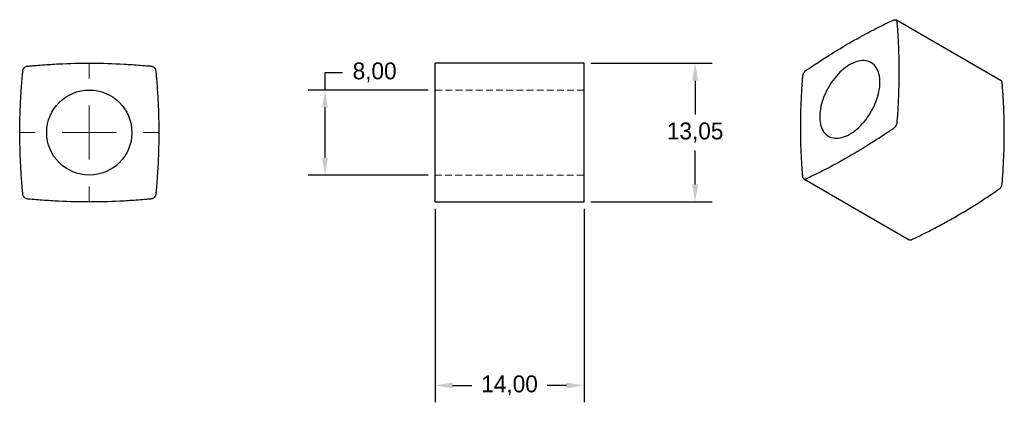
# Model space of a CAD drawing. Header units: millimetres. Extents: x 28 to 213, y 111 to 183.
import ezdxf

# ---------------------------------------------------------------- set-up
doc = ezdxf.new("R2010")
doc.units = ezdxf.units.MM
doc.header["$PDSIZE"] = -1
doc.linetypes.add('HIDDEN', pattern=[1.905, 1.27, -0.635])
doc.dimstyles.new('ISO-25', dxfattribs={"dimtxt": 2.5, "dimasz": 2.5, "dimexe": 1.25, "dimexo": 0.625, "dimtad": 1, "dimtxsty": 'Standard', "dimcen": 2.5, "dimadec": 0, "dimazin": 0, "dimtfac": 1, "dimtmove": 0, "dimatfit": 3, "dimfxl": 0, "dimarcsym": 0})

# ---------------------------------------------------------------- blocks, each defined once
blk = doc.blocks.new('SW_CENTERMARKSYMBOL_0')
at = {"color": 0, "linetype": 'Continuous', "lineweight": 18}
for p, q in [((0, 10.16), (0, 13.08)), ((0, 0), (0, 5.08)), ((-10.16, 0), (-13.08, 0)), ((0, 0), (-5.08, 0)), ((0, 0), (0, -5.08)), ((0, 0), (5.08, 0)), ((10.16, 0), (13.08, 0)), ((0, -10.16), (0, -13.08))]:
    blk.add_line(p, q, dxfattribs=at)
blk = doc.blocks.new('*D2')
at = {"color": 0, "lineweight": -2}
for p, q in [((85.29, 173.22), (88.59, 173.22)), ((85.29, 169.91), (85.29, 173.22)), ((104.69, 169.91), (82.11, 169.91)), ((85.29, 157.22), (85.29, 166.61)), ((104.69, 153.91), (82.11, 153.91))]:
    blk.add_line(p, q, dxfattribs=at)
at = {"color": 0}
for points in [[(85.84, 166.61), (84.74, 166.61), (85.29, 169.91)], [(84.74, 157.22), (85.84, 157.22), (85.29, 153.91)]]:
    blk.add_solid(points, dxfattribs=at)
at = {"layer": 'Defpoints', "color": 0}
for p in [(85.29, 169.91), (105.96, 169.91), (105.96, 153.91)]:
    blk.add_point(p, dxfattribs=at)
at = {"color": 0, "insert": (94.61, 173.22), "char_height": 3.175, "attachment_point": 5}
blk.add_mtext('8,00', dxfattribs=at)
blk = doc.blocks.new('*D3')
at = {"color": 0, "lineweight": -2}
for p, q in [((105.96, 147.59), (105.96, 111.18)), ((133.96, 147.59), (133.96, 111.18)), ((109.26, 114.35), (112.88, 114.35)), ((130.66, 114.35), (127.04, 114.35))]:
    blk.add_line(p, q, dxfattribs=at)
at = {"color": 0}
for points in [[(109.26, 114.9), (109.26, 113.8), (105.96, 114.35)], [(130.66, 113.8), (130.66, 114.9), (133.96, 114.35)]]:
    blk.add_solid(points, dxfattribs=at)
at = {"layer": 'Defpoints', "color": 0}
for p in [(105.96, 148.86), (133.96, 148.86), (105.96, 114.35)]:
    blk.add_point(p, dxfattribs=at)
at = {"color": 0, "insert": (119.96, 114.35), "char_height": 3.175, "attachment_point": 5}
blk.add_mtext('14,00', dxfattribs=at)
blk = doc.blocks.new('*D4')
at = {"color": 0, "lineweight": -2}
for p, q in [((135.23, 174.97), (158.01, 174.97)), ((154.83, 171.67), (154.83, 165.29)), ((154.83, 152.17), (154.83, 158.54)), ((135.23, 148.87), (158.01, 148.87))]:
    blk.add_line(p, q, dxfattribs=at)
at = {"color": 0}
for points in [[(155.38, 171.67), (154.28, 171.67), (154.83, 174.97)], [(154.28, 152.17), (155.38, 152.17), (154.83, 148.87)]]:
    blk.add_solid(points, dxfattribs=at)
at = {"layer": 'Defpoints', "color": 0}
for p in [(133.96, 174.97), (154.83, 174.97), (133.96, 148.87)]:
    blk.add_point(p, dxfattribs=at)
at = {"color": 0, "insert": (154.83, 161.92), "char_height": 3.175, "attachment_point": 5}
blk.add_mtext('13,05', dxfattribs=at)

msp = doc.modelspace()

# ---------------------------------------------------------------- linework, layer by layer
at = {"color": 7, "linetype": 'Continuous', "lineweight": 25}
for p, q in [((212.324, 171.663), (192.525, 183.093)), ((133.96, 174.967), (105.96, 174.967)), ((175.262, 153.192), (195.061, 141.762)), ((105.96, 148.863), (133.96, 148.863))]:
    msp.add_line(p, q, dxfattribs=at)
at = {"color": 7, "linetype": 'HIDDEN', "lineweight": 18}
for p, q in [((133.96, 169.915), (105.96, 169.915)), ((105.96, 153.915), (133.96, 153.915))]:
    msp.add_line(p, q, dxfattribs=at)
at = {"color": 7, "linetype": 'Continuous', "lineweight": 25, "flags": 128}
msp.add_lwpolyline([(189.55, 171.408), (189.539, 171.816), (189.505, 172.209), (189.448, 172.585), (189.369, 172.944), (189.268, 173.283), (189.145, 173.602), (189.001, 173.899), (188.837, 174.172), (188.652, 174.421), (188.449, 174.645), (188.227, 174.843), (187.988, 175.014), (187.732, 175.157), (187.461, 175.272), (187.175, 175.358), (186.876, 175.415), (186.565, 175.443), (186.244, 175.441), (185.912, 175.41), (185.573, 175.35), (185.227, 175.261), (184.876, 175.143), (184.521, 174.997), (184.163, 174.823), (183.804, 174.622), (183.445, 174.396), (183.089, 174.144), (182.735, 173.868), (182.386, 173.568), (182.043, 173.248), (181.708, 172.906), (181.382, 172.545), (181.065, 172.167), (180.76, 171.772), (180.468, 171.363), (180.189, 170.941), (179.925, 170.507), (179.678, 170.064), (179.447, 169.614), (179.234, 169.157), (179.04, 168.696), (178.866, 168.233), (178.711, 167.77), (178.578, 167.308), (178.466, 166.85), (178.376, 166.396), (178.308, 165.95), (178.262, 165.513), (178.24, 165.086), (178.24, 164.671), (178.262, 164.271), (178.308, 163.886), (178.376, 163.518), (178.466, 163.169), (178.578, 162.84), (178.711, 162.532), (178.866, 162.247), (179.04, 161.985), (179.234, 161.748), (179.447, 161.538), (179.678, 161.353), (179.925, 161.196), (180.189, 161.067), (180.468, 160.967), (180.76, 160.895), (181.065, 160.853), (181.382, 160.839), (181.708, 160.856), (182.043, 160.901), (182.386, 160.976), (182.735, 161.08), (183.089, 161.212), (183.445, 161.372), (183.804, 161.559), (184.163, 161.773), (184.521, 162.012), (184.876, 162.277), (185.227, 162.564), (185.573, 162.874), (185.912, 163.206), (186.244, 163.557), (186.565, 163.927), (186.876, 164.314), (187.175, 164.716), (187.461, 165.132), (187.732, 165.56), (187.988, 165.998), (188.227, 166.445), (188.449, 166.899), (188.652, 167.358), (188.837, 167.82), (189.001, 168.284), (189.145, 168.746), (189.268, 169.207), (189.369, 169.663), (189.448, 170.113), (189.505, 170.555), (189.539, 170.987), (189.55, 171.408)], dxfattribs=at)
at = {"color": 7, "linetype": 'Continuous', "lineweight": 25}
msp.add_circle((40.999, 161.915), 8, dxfattribs=at)
for points, knots in [([(175.491, 173.437), (175.408, 173.348), (175.328, 173.241), (175.195, 173.011), (175.143, 172.888), (175.091, 172.714), (175.073, 172.654), (175.064, 172.545), (175.06, 172.49), (175.047, 172.327), (175.038, 172.218), (174.996, 171.674), (174.965, 171.24), (174.878, 169.94), (174.829, 169.077), (174.711, 166.503), (174.669, 164.805), (174.66, 161.451), (174.693, 159.795), (174.797, 157.348), (174.863, 156.134), (174.95, 154.935), (174.997, 154.337), (175.013, 154.139), (175.038, 153.841), (175.047, 153.742), (175.06, 153.594), (175.064, 153.544), (175.073, 153.446), (175.091, 153.407), (175.143, 153.292), (175.196, 153.23), (175.329, 153.153), (175.409, 153.139), (175.534, 153.152), (175.577, 153.156), (175.667, 153.197), (175.712, 153.218), (175.847, 153.281), (175.937, 153.323), (176.388, 153.535), (176.748, 153.707), (177.83, 154.231), (178.553, 154.592), (180.723, 155.708), (182.173, 156.497), (185.072, 158.16), (186.522, 159.035), (188.694, 160.409), (189.778, 161.111), (190.86, 161.836), (191.401, 162.203), (191.581, 162.325), (191.851, 162.51), (191.941, 162.572), (192.076, 162.665), (192.121, 162.696), (192.211, 162.758), (192.254, 162.804), (192.38, 162.937), (192.459, 163.044), (192.592, 163.274), (192.645, 163.397), (192.696, 163.571), (192.714, 163.631), (192.723, 163.74), (192.728, 163.795), (192.741, 163.958), (192.749, 164.067), (192.791, 164.611), (192.822, 165.045), (192.909, 166.345), (192.958, 167.208), (193.076, 169.782), (193.118, 171.48), (193.127, 174.834), (193.095, 176.49), (192.99, 178.937), (192.924, 180.151), (192.837, 181.35), (192.79, 181.948), (192.774, 182.146), (192.749, 182.444), (192.741, 182.543), (192.728, 182.691), (192.723, 182.741), (192.714, 182.84), (192.696, 182.878), (192.644, 182.993), (192.591, 183.055), (192.458, 183.132), (192.378, 183.146), (192.253, 183.133), (192.21, 183.129), (192.12, 183.088), (192.075, 183.067), (191.94, 183.004), (191.85, 182.962), (191.4, 182.75), (191.039, 182.578), (189.957, 182.054), (189.234, 181.693), (187.064, 180.577), (185.615, 179.788), (182.715, 178.125), (181.265, 177.25), (179.094, 175.876), (178.009, 175.174), (176.927, 174.449), (176.386, 174.082), (176.206, 173.96), (175.936, 173.775), (175.846, 173.713), (175.711, 173.62), (175.666, 173.589), (175.576, 173.527), (175.533, 173.481), (175.491, 173.437)], [0, 0, 0, 0, 0.0039062, 0.0039062, 0.0078125, 0.0078125, 0.0097656, 0.0097656, 0.0117187, 0.0117187, 0.015625, 0.015625, 0.03125, 0.03125, 0.0625, 0.0625, 0.125, 0.125, 0.1875, 0.1875, 0.21875, 0.234375, 0.234375, 0.2421875, 0.2421875, 0.2460937, 0.2460937, 0.2480469, 0.2480469, 0.25, 0.25, 0.2539062, 0.2539062, 0.2578125, 0.2578125, 0.2597656, 0.2597656, 0.2617187, 0.2617187, 0.265625, 0.265625, 0.28125, 0.28125, 0.3125, 0.3125, 0.375, 0.375, 0.4375, 0.4375, 0.46875, 0.484375, 0.484375, 0.4921875, 0.4921875, 0.4960938, 0.4960938, 0.4980469, 0.4980469, 0.5, 0.5, 0.5039063, 0.5039063, 0.5078125, 0.5078125, 0.5097656, 0.5097656, 0.5117188, 0.5117188, 0.515625, 0.515625, 0.53125, 0.53125, 0.5625, 0.5625, 0.625, 0.625, 0.6875, 0.6875, 0.71875, 0.734375, 0.734375, 0.7421875, 0.7421875, 0.7460938, 0.7460938, 0.7480469, 0.7480469, 0.75, 0.75, 0.7539063, 0.7539063, 0.7578125, 0.7578125, 0.7597656, 0.7597656, 0.7617188, 0.7617188, 0.765625, 0.765625, 0.78125, 0.78125, 0.8125, 0.8125, 0.875, 0.875, 0.9375, 0.9375, 0.96875, 0.984375, 0.984375, 0.9921875, 0.9921875, 0.9960938, 0.9960938, 0.9980469, 0.9980469, 1, 1, 1, 1]), ([(29.117, 174.339), (28.998, 174.29), (28.885, 174.215), (28.698, 174.027), (28.623, 173.914), (28.55, 173.737), (28.525, 173.676), (28.512, 173.549), (28.506, 173.485), (28.488, 173.294), (28.476, 173.167), (28.416, 172.53), (28.372, 172.02), (28.249, 170.49), (28.181, 169.468), (28.013, 166.399), (27.954, 164.349), (27.941, 160.248), (27.987, 158.197), (28.135, 155.127), (28.228, 153.593), (28.351, 152.063), (28.417, 151.298), (28.44, 151.043), (28.476, 150.661), (28.488, 150.534), (28.506, 150.343), (28.512, 150.279), (28.525, 150.152), (28.551, 150.091), (28.624, 149.914), (28.699, 149.801), (28.887, 149.613), (29, 149.539), (29.177, 149.466), (29.238, 149.44), (29.365, 149.428), (29.429, 149.422), (29.62, 149.403), (29.747, 149.391), (30.384, 149.332), (30.894, 149.288), (32.424, 149.165), (33.446, 149.096), (36.515, 148.929), (38.565, 148.87), (42.666, 148.857), (44.717, 148.903), (47.787, 149.05), (49.321, 149.144), (50.852, 149.267), (51.616, 149.333), (51.871, 149.356), (52.253, 149.391), (52.38, 149.403), (52.571, 149.422), (52.635, 149.428), (52.762, 149.441), (52.823, 149.467), (53, 149.54), (53.113, 149.614), (53.301, 149.803), (53.375, 149.916), (53.448, 150.093), (53.474, 150.154), (53.486, 150.281), (53.493, 150.345), (53.511, 150.536), (53.523, 150.663), (53.582, 151.3), (53.626, 151.809), (53.749, 153.34), (53.818, 154.362), (53.985, 157.431), (54.044, 159.481), (54.058, 163.582), (54.011, 165.633), (53.864, 168.703), (53.77, 170.237), (53.648, 171.767), (53.581, 172.532), (53.558, 172.787), (53.523, 173.169), (53.511, 173.296), (53.492, 173.487), (53.486, 173.551), (53.474, 173.678), (53.448, 173.739), (53.374, 173.916), (53.3, 174.029), (53.112, 174.217), (52.998, 174.291), (52.821, 174.364), (52.76, 174.389), (52.633, 174.402), (52.569, 174.408), (52.378, 174.427), (52.251, 174.439), (51.615, 174.498), (51.105, 174.542), (49.574, 174.665), (48.552, 174.734), (45.483, 174.901), (43.433, 174.96), (39.332, 174.973), (37.282, 174.927), (34.211, 174.779), (32.677, 174.686), (31.147, 174.563), (30.382, 174.497), (30.127, 174.474), (29.745, 174.438), (29.618, 174.426), (29.427, 174.408), (29.364, 174.402), (29.236, 174.389), (29.176, 174.363), (29.117, 174.339)], [0, 0, 0, 0, 0.0039062, 0.0039062, 0.0078125, 0.0078125, 0.0097656, 0.0097656, 0.0117187, 0.0117187, 0.015625, 0.015625, 0.03125, 0.03125, 0.0625, 0.0625, 0.125, 0.125, 0.1875, 0.1875, 0.21875, 0.234375, 0.234375, 0.2421875, 0.2421875, 0.2460937, 0.2460937, 0.2480469, 0.2480469, 0.25, 0.25, 0.2539062, 0.2539062, 0.2578125, 0.2578125, 0.2597656, 0.2597656, 0.2617187, 0.2617187, 0.265625, 0.265625, 0.28125, 0.28125, 0.3125, 0.3125, 0.375, 0.375, 0.4375, 0.4375, 0.46875, 0.484375, 0.484375, 0.4921875, 0.4921875, 0.4960938, 0.4960938, 0.4980469, 0.4980469, 0.5, 0.5, 0.5039063, 0.5039063, 0.5078125, 0.5078125, 0.5097656, 0.5097656, 0.5117188, 0.5117188, 0.515625, 0.515625, 0.53125, 0.53125, 0.5625, 0.5625, 0.625, 0.625, 0.6875, 0.6875, 0.71875, 0.734375, 0.734375, 0.7421875, 0.7421875, 0.7460938, 0.7460938, 0.7480469, 0.7480469, 0.75, 0.75, 0.7539063, 0.7539063, 0.7578125, 0.7578125, 0.7597656, 0.7597656, 0.7617188, 0.7617188, 0.765625, 0.765625, 0.78125, 0.78125, 0.8125, 0.8125, 0.875, 0.875, 0.9375, 0.9375, 0.96875, 0.984375, 0.984375, 0.9921875, 0.9921875, 0.9960938, 0.9960938, 0.9980469, 0.9980469, 1, 1, 1, 1]), ([(105.96, 148.868), (105.96, 148.873), (105.96, 148.885), (105.96, 149.019), (105.96, 149.19), (105.96, 149.322), (105.96, 149.377), (105.96, 149.404), (105.96, 149.421), (105.96, 149.478), (105.96, 149.613), (105.96, 149.8), (105.96, 150.028), (105.96, 150.281), (105.96, 150.536), (105.96, 151.215), (105.96, 152.83), (105.96, 155.385), (105.96, 158.456), (105.96, 161.654), (105.96, 164.976), (105.96, 168.279), (105.96, 170.874), (105.96, 172.409), (105.96, 173.024), (105.96, 173.285), (105.96, 173.545), (105.96, 173.802), (105.96, 174.031), (105.96, 174.218), (105.96, 174.351), (105.96, 174.409), (105.96, 174.425), (105.96, 174.494), (105.96, 174.628), (105.96, 174.805), (105.96, 174.925), (105.96, 174.978), (105.96, 174.964), (105.96, 174.962)], [0, 0, 0, 0, 0.0622159, 0.1322003, 0.193743, 0.2208039, 0.226118, 0.2314317, 0.2367455, 0.2420407, 0.2473294, 0.2527096, 0.2579969, 0.263178, 0.2683763, 0.2735746, 0.304773, 0.3672139, 0.4296983, 0.4922059, 0.5622159, 0.6322003, 0.693743, 0.7208039, 0.726118, 0.7314317, 0.7367455, 0.7420407, 0.7473294, 0.7527096, 0.7579969, 0.763178, 0.7683763, 0.7735746, 0.804773, 0.8672139, 0.9296983, 0.9922059, 1, 1, 1, 1]), ([(133.96, 148.868), (133.96, 148.873), (133.96, 148.885), (133.96, 149.019), (133.96, 149.19), (133.96, 149.322), (133.96, 149.377), (133.96, 149.404), (133.96, 149.421), (133.96, 149.478), (133.96, 149.613), (133.96, 149.8), (133.96, 150.028), (133.96, 150.281), (133.96, 150.536), (133.96, 151.215), (133.96, 152.83), (133.96, 155.385), (133.96, 158.456), (133.96, 161.654), (133.96, 164.976), (133.96, 168.279), (133.96, 170.874), (133.96, 172.409), (133.96, 173.024), (133.96, 173.285), (133.96, 173.545), (133.96, 173.802), (133.96, 174.031), (133.96, 174.218), (133.96, 174.351), (133.96, 174.409), (133.96, 174.425), (133.96, 174.494), (133.96, 174.628), (133.96, 174.805), (133.96, 174.925), (133.96, 174.978), (133.96, 174.964), (133.96, 174.962)], [0, 0, 0, 0, 0.0622159, 0.1322003, 0.193743, 0.2208039, 0.226118, 0.2314317, 0.2367455, 0.2420407, 0.2473294, 0.2527096, 0.2579969, 0.263178, 0.2683763, 0.2735746, 0.304773, 0.3672139, 0.4296983, 0.4922059, 0.5622159, 0.6322003, 0.693743, 0.7208039, 0.726118, 0.7314317, 0.7367455, 0.7420407, 0.7473294, 0.7527096, 0.7579969, 0.763178, 0.7683763, 0.7735746, 0.804773, 0.8672139, 0.9296983, 0.9922059, 1, 1, 1, 1]), ([(195.065, 141.77), (195.087, 141.756), (195.15, 141.713), (195.288, 141.707), (195.466, 141.761), (195.646, 141.853), (196.126, 142.074), (197.269, 142.624), (199.075, 143.523), (201.247, 144.673), (203.508, 145.937), (205.857, 147.323), (208.193, 148.779), (210.028, 149.98), (211.113, 150.714), (211.548, 151.01), (211.732, 151.138), (211.916, 151.258), (212.098, 151.41), (212.26, 151.614), (212.392, 151.843), (212.486, 152.083), (212.527, 152.313), (212.538, 152.528), (212.587, 153.11), (212.682, 154.484), (212.806, 156.642), (212.896, 159.202), (212.932, 161.834), (212.906, 164.531), (212.813, 167.174), (212.691, 169.223), (212.597, 170.422), (212.558, 170.902), (212.539, 171.103), (212.528, 171.31), (212.486, 171.494), (212.411, 171.611), (212.343, 171.645), (212.32, 171.656)], [0, 0, 0, 0, 0.0027086, 0.0079959, 0.0131769, 0.0183753, 0.0235736, 0.054772, 0.1172129, 0.1796973, 0.2422048, 0.3122148, 0.3821992, 0.4437419, 0.4708029, 0.4761169, 0.4814307, 0.4867445, 0.4920397, 0.4973284, 0.5027086, 0.5079959, 0.5131769, 0.5183753, 0.5235736, 0.554772, 0.6172129, 0.6796973, 0.7422048, 0.8122148, 0.8821992, 0.9437419, 0.9708029, 0.9761169, 0.9814307, 0.9867445, 0.9920397, 0.9973284, 1, 1, 1, 1])]:
    msp.add_open_spline(points, degree=3, knots=knots, dxfattribs=at)

# ---------------------------------------------------------------- block references
at = {"color": 7, "linetype": 'Continuous', "lineweight": 18}
msp.add_blockref('SW_CENTERMARKSYMBOL_0', (40.999, 161.915), dxfattribs=at)

# ---------------------------------------------------------------- dimensions: what is measured, and where the dimension line sits
for base, p1, p2, picture, middle in [((85.289, 169.915), (105.96, 153.915), (105.96, 169.915), '*D2', (94.612, 173.217)), ((154.83, 174.967), (133.96, 148.868), (133.96, 174.967), '*D4', (154.83, 161.917))]:
    dim = msp.add_linear_dim(base=base, p1=p1, p2=p2, angle=90, dimstyle='ISO-25', override={"dimtxt": 3.175, "dimasz": 3.302, "dimexe": 3.175, "dimexo": 1.27, "dimgap": 1.524, "dimtad": 0, "dimtih": 1, "dimtoh": 1, "dimlfac": 0.5, "dimzin": 0, "dimadec": 2, "dimtzin": 0})
    dim.commit()
    dim.dimension.update_dxf_attribs({"geometry": picture, "text_midpoint": middle})
dim = msp.add_linear_dim(base=(105.96, 114.351), p1=(133.96, 148.863), p2=(105.96, 148.863), dimstyle='ISO-25', override={"dimtxt": 3.175, "dimasz": 3.302, "dimexe": 3.175, "dimexo": 1.27, "dimgap": 1.524, "dimtad": 0, "dimtih": 1, "dimtoh": 1, "dimlfac": 0.5, "dimzin": 0, "dimadec": 2, "dimtzin": 0})
dim.commit()
dim.dimension.update_dxf_attribs({"geometry": '*D3', "text_midpoint": (119.96, 114.351)})

doc.saveas('drawing.dxf')
